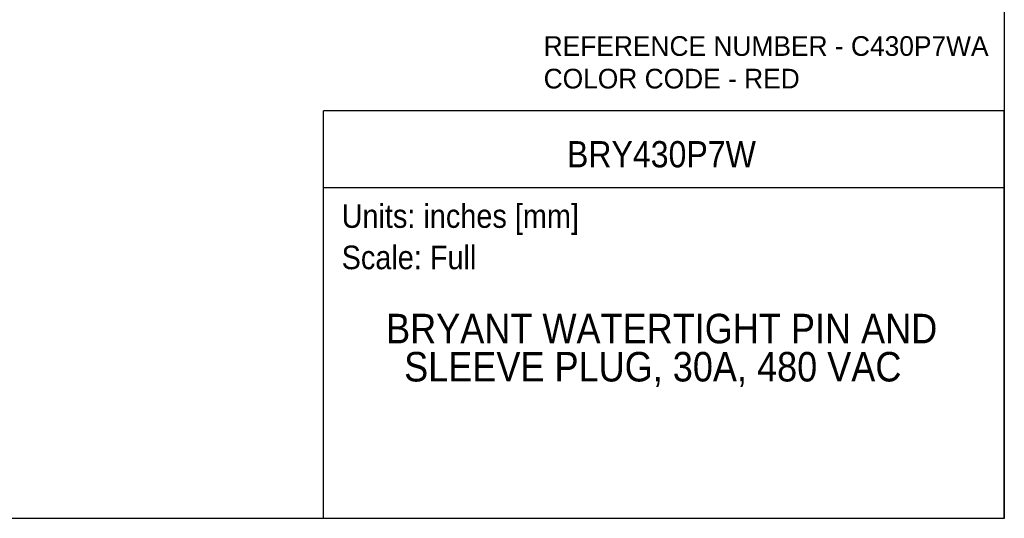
# Model space of a CAD drawing. Header units: inches. Extents: x 0 to 33, y 0 to 25.5.
# Tile 6 of 20: x 14.3 to 33, y 0 to 9.5. Entities that reach past the tile are written whole.
import ezdxf
from ezdxf.enums import TextEntityAlignment as Align

# ---------------------------------------------------------------- set-up
doc = ezdxf.new("R2010")
doc.units = ezdxf.units.IN
doc.header["$LTSCALE"] = 3
doc.header["$MEASUREMENT"] = 0
doc.linetypes.add('SLD-Solid', pattern=[0])
doc.layers.add('SLD-DEFPOINTS', color=7, linetype='Continuous')
doc.layers.add('TEXT', color=140, linetype='SLD-Solid', lineweight=25)
doc.styles.add('SLDTEXTSTYLE0', font='GOTHIC.TTF', dxfattribs={"width": 0.913})
doc.styles.add('SLDTEXTSTYLE1', font='CenturyGothic')

# ---------------------------------------------------------------- blocks, each defined once
blk = doc.blocks.new('Block2')
at = {"color": 7, "linetype": 'SLD-Solid', "lineweight": 18}
for q in [(33, 25.5), (0, 0)]:
    blk.add_line((33, 0), q, dxfattribs=at)
blk = doc.blocks.new('SW_NOTE_0')
at = {"layer": 'TEXT', "color": 0, "insert": (0, 0.575), "char_height": 0.45, "attachment_point": 1, "style": 'SLDTEXTSTYLE0'}
blk.add_mtext('Scale: Full', dxfattribs=at)
blk = doc.blocks.new('SW_NOTE_0_1')
at = {"layer": 'TEXT', "color": 0, "insert": (0, 0.575), "char_height": 0.45, "attachment_point": 1, "style": 'SLDTEXTSTYLE0'}
blk.add_mtext('Units: inches [mm]', dxfattribs=at)
blk = doc.blocks.new('Block1')
at = {"layer": 'TEXT'}
for p, q in [((33, 7.767), (20.037, 7.767)), ((20.037, 0), (20.037, 7.767)), ((33, 0), (33, 7.767)), ((20.037, 6.307), (33, 6.307)), ((33, 0), (20.037, 0))]:
    blk.add_line(p, q, dxfattribs=at)
for name, p in [('SW_NOTE_0_1', (20.384, 5.41)), ('SW_NOTE_0', (20.384, 4.622))]:
    blk.add_blockref(name, p, dxfattribs=at)
at = {"layer": 'TEXT', "color": 140, "style": 'SLDTEXTSTYLE0', "width": 0.913}
for tag, height, p in [('AUTOATTR0', 0.5, (24.674, 6.538)), ('AUTOATTR1_0', 0.562, (21.231, 3.166)), ('AUTOATTR1_1', 0.562, (21.574, 2.439))]:
    blk.add_attdef(tag, text='', height=height, dxfattribs=at).set_placement(p, align=Align.BOTTOM_LEFT)
blk = doc.blocks.new('SW_NOTE_0_2')
at = {"layer": 'TEXT', "color": 0, "char_height": 0.375, "attachment_point": 1, "style": 'SLDTEXTSTYLE1'}
for s, insert in [('REFERENCE NUMBER - C430P7WA', (0, 0.483)), ('COLOR CODE - RED', (0, -0.138))]:
    blk.add_mtext(s, dxfattribs=dict(at, insert=insert))

msp = doc.modelspace()

# ---------------------------------------------------------------- linework, layer by layer
at = {"color": 7, "linetype": 'SLD-Solid'}
for p, q in [((33, 25.5), (33, 0)), ((33, 0), (0, 0))]:
    msp.add_line(p, q, dxfattribs=at)

# ---------------------------------------------------------------- block references
at = {"layer": 'SLD-DEFPOINTS'}
msp.add_blockref('Block2', (0, 0), dxfattribs=at)
ref = msp.add_blockref('Block1', (0, 0), dxfattribs=at)
ref.add_attrib('AUTOATTR0', 'BRY430P7W', dxfattribs={"layer": 'TEXT', "height": 0.5, "style": 'SLDTEXTSTYLE0', "width": 0.913}).set_placement((24.674, 6.538), align=Align.BOTTOM_LEFT)
ref.add_attrib('AUTOATTR1_0', 'BRYANT WATERTIGHT PIN AND ', dxfattribs={"layer": 'TEXT', "height": 0.5625, "style": 'SLDTEXTSTYLE0', "width": 0.913}).set_placement((21.231, 3.166), align=Align.BOTTOM_LEFT)
ref.add_attrib('AUTOATTR1_1', 'SLEEVE PLUG, 30A, 480 VAC', dxfattribs={"layer": 'TEXT', "height": 0.5625, "style": 'SLDTEXTSTYLE0', "width": 0.913}).set_placement((21.574, 2.439), align=Align.BOTTOM_LEFT)
at = {"layer": 'TEXT'}
msp.add_blockref('SW_NOTE_0_2', (24.23, 8.704), dxfattribs=at)

doc.saveas('drawing.dxf')
